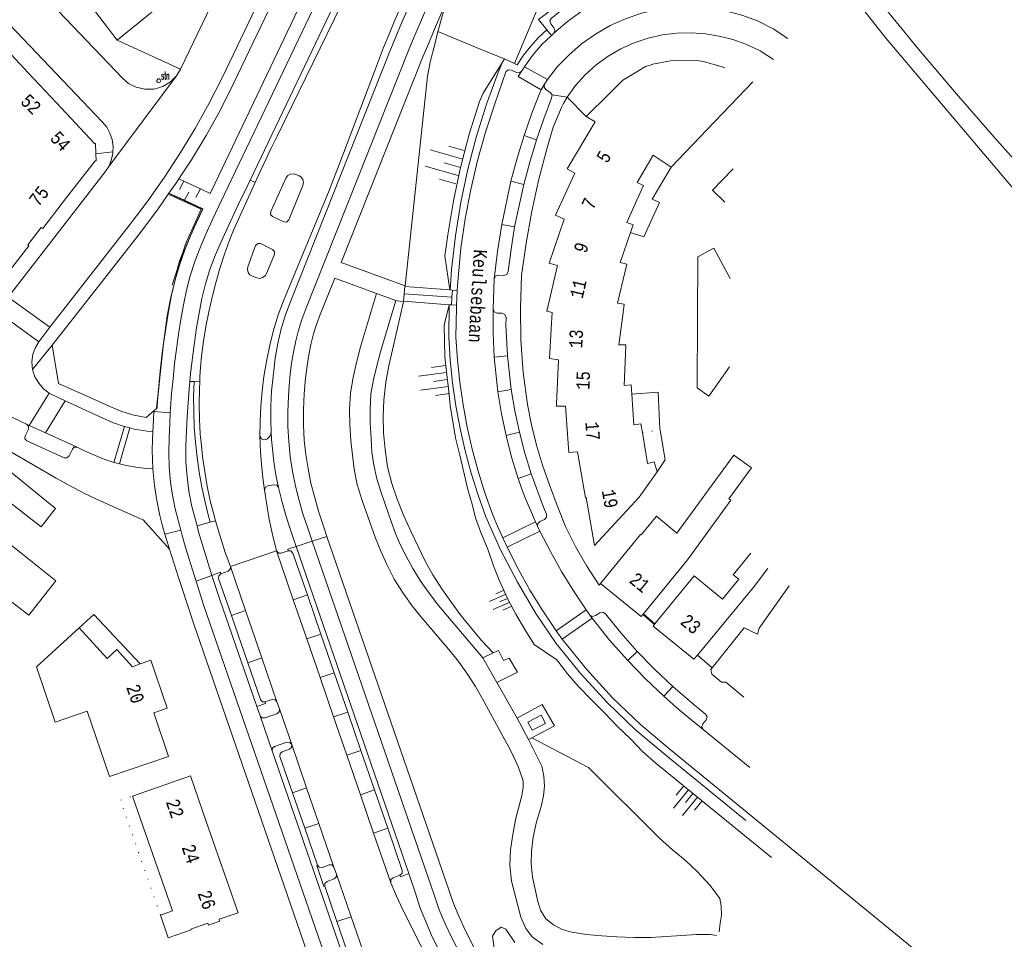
# Model space of a CAD drawing. Header units: metres. Extents: x 196790 to 198335, y 354523 to 356036.
# Tile 61 of 108: x 197975 to 198107, y 354587 to 354711. Entities that reach past the tile are written whole.
import ezdxf

# ---------------------------------------------------------------- set-up
doc = ezdxf.new("R2010")
doc.units = ezdxf.units.M
doc.linetypes.add('DGN Style 1', pattern=[1.160006, 0.00193, -1.158076])
doc.linetypes.add('DGN Style 2', pattern=[186.027128, 111.616277, -74.410851])
for name, color, linetype, lineweight in [('afdak', 252, 'DGN Style 2', 18), ('bij- of bedrijfsgebouw', 252, 'Continuous', 18), ('carport', 252, 'Continuous', 18), ('cultuurscheiding', 252, 'Continuous', 18), ('functiescheiding', 252, 'Continuous', 18), ('gasstation', 252, 'Continuous', 18), ('heg of haag', 252, 'Continuous', 18), ('hoofdgebouw', 252, 'Continuous', 18), ('huisnummer BAG', 252, 'Continuous', 18), ('kant asfaltverharding', 252, 'Continuous', 18), ('kant betonverharding', 252, 'Continuous', 18), ('kant klinkerverharding', 252, 'Continuous', 18), ('kant tegelverharding', 252, 'Continuous', 18), ('overig WOZ', 252, 'DGN Style 1', 18), ('raster', 252, 'Continuous', 18), ('spoorrail', 252, 'Continuous', 18), ('straatnaam', 252, 'Continuous', 18), ('straatnaambord', 252, 'Continuous', 18), ('taludlijn', 252, 'Continuous', 18), ('taludsymbool', 252, 'Continuous', 18), ('toegangstrap', 252, 'Continuous', 18), ('tussenmuur WOZ', 252, 'DGN Style 1', 18), ('vlakafsluiter grijs', 252, 'DGN Style 2', 18), ('vlakafsluiter groen', 252, 'DGN Style 2', 18)]:
    doc.layers.add(name, color=color, linetype=linetype, lineweight=lineweight)
doc.styles.add('Style-Courier New', font='cour.ttf')
doc.styles.add('Style-simplex', font='simplex.shx')

# ---------------------------------------------------------------- blocks, each defined once
blk = doc.blocks.new('S435')
at = {"layer": 'straatnaambord', "color": 7, "linetype": 'Continuous', "lineweight": 0}
blk.add_circle((0, 0), 0.263, dxfattribs=at)
blk.add_circle((0, 0), 0.263, dxfattribs=at)
at = {"layer": 'straatnaambord', "color": 7, "linetype": 'Continuous', "lineweight": 0, "style": 'Style-simplex', "width": 0.428569}
blk.add_text('stn', height=1.05, dxfattribs=at).set_placement((0.32, 0.18))
blk = doc.blocks.new('TA')
at = {"layer": 'taludsymbool', "linetype": 'Continuous', "lineweight": 0}
for p, q in [((-0.5, 0), (-0.5, -0.5)), ((-0.25, 0), (-0.25, -1)), ((0, 0), (0, -0.5)), ((0.25, 0), (0.25, -1)), ((0.5, 0), (0.5, -0.5))]:
    blk.add_line(p, q, dxfattribs=at)

msp = doc.modelspace()

# ---------------------------------------------------------------- linework, layer by layer
at = {"layer": 'afdak'}
msp.add_line((198061.955, 354690.745), (198059.391, 354686.453), dxfattribs=at)
at = {"layer": 'afdak', "flags": 128}
for points in [[(198056.491, 354681.983), (198058.252, 354681.426), (198060.371, 354685.998), (198059.391, 354686.453)], [(198056.675, 354660.308), (198060.175, 354660.574), (198060.424, 354655.657), (198060.452, 354655.5)], [(198060.452, 354655.5), (198061.152, 354651.497), (198060.038, 354649.875)], [(197982.568, 354628.965), (197984.516, 354630.746), (197990.765, 354624.125)]]:
    msp.add_lwpolyline(points, dxfattribs=at)
at = {"layer": 'bij- of bedrijfsgebouw'}
for p, q in [((198066.773, 354695.793), (198072.896, 354702.209)), ((198065.499, 354676.196), (198065.484, 354673.103)), ((198065.484, 354673.103), (198065.469, 354670.094)), ((198065.469, 354670.094), (198065.455, 354667.254)), ((198065.455, 354667.254), (198065.441, 354664.455))]:
    msp.add_line(p, q, dxfattribs=at)
at = {"layer": 'bij- of bedrijfsgebouw', "flags": 128}
for points in [[(198062.597, 354705.069), (198061.856, 354705.009), (198059.499, 354704.546), (198059.137, 354704.435)], [(198065.956, 354704.949), (198065.348, 354705.058), (198062.945, 354705.097), (198062.597, 354705.069)], [(198069.123, 354704.074), (198068.643, 354704.258), (198066.407, 354704.868), (198065.956, 354704.949)], [(198059.137, 354704.435), (198058.472, 354704.232), (198055.985, 354702.726)], [(198055.985, 354702.726), (198055.469, 354702.414), (198053.604, 354700.573)], [(198069.841, 354675.806), (198067.646, 354679.869), (198065.512, 354678.747), (198065.499, 354676.196)], [(198065.441, 354664.455), (198065.424, 354661.141), (198067.005, 354660.051), (198069.748, 354663.983)]]:
    msp.add_lwpolyline(points, dxfattribs=at)
at = {"layer": 'carport'}
msp.add_line((198065.446, 354625.326), (198067.43, 354623.588), dxfattribs=at)
at = {"layer": 'cultuurscheiding', "flags": 128}
for points in [[(198038.267, 354585.696), (198038.002, 354587.62), (198038.439, 354588.324), (198039.139, 354588.835), (198039.774, 354588.554)], [(198039.774, 354588.554), (198040.975, 354586.795)]]:
    msp.add_lwpolyline(points, dxfattribs=at)
at = {"layer": 'functiescheiding'}
for p, q in [((198045.345, 354702.506), (198042.287, 354704.227)), ((198043.875, 354694.403), (198042.207, 354694.979)), ((198040.453, 354688.87), (198042.168, 354688.433)), ((198040.953, 354682.745), (198039.215, 354683.083)), ((197971.662, 354671.304), (197977.153, 354667.35)), ((198038.207, 354665.29), (198039.985, 354665.469)), ((197975.865, 354656.126), (197978.524, 354660.445)), ((198040.495, 354660.949), (198038.698, 354660.631)), ((197980.698, 354659.42), (197978.067, 354655.118)), ((198039.799, 354654.75), (198041.594, 354655.21)), ((198043.166, 354649.639), (198041.416, 354649.015)), ((198039.36, 354641.041), (198043.754, 354643.188)), ((198044.341, 354641.956), (198039.941, 354639.804)), ((198013.158, 354633.389), (198011.272, 354632.729)), ((198002.979, 354630.626), (198004.869, 354631.292)), ((198046.525, 354628.549), (198050.555, 354631.379)), ((198051.342, 354630.271), (198047.317, 354627.441)), ((198013.079, 354627.482), (198014.976, 354628.109)), ((198057.387, 354625.822), (198056.122, 354624.574)), ((198005.171, 354624.261), (198007.053, 354624.947)), ((198016.749, 354622.96), (198014.861, 354622.312)), ((198060.934, 354619.801), (198062.146, 354621.112)), ((198016.673, 354617.053), (198018.567, 354617.681)), ((198008.442, 354612.48), (198006.817, 354617.181)), ((198020.338, 354612.538), (198018.455, 354611.88)), ((198013.059, 354607.526), (198011.16, 354606.86)), ((198020.275, 354606.598), (198022.156, 354607.258)), ((198014.698, 354602.753), (198012.802, 354602.092)), ((198023.931, 354602.101), (198022.046, 354601.458)), ((198017.132, 354589.575), (198019.02, 354590.23))]:
    msp.add_line(p, q, dxfattribs=at)
at = {"layer": 'functiescheiding', "flags": 128}
for points in [[(198041.931, 354703.654), (198041.444, 354702.893), (198044.505, 354701.144)], [(197992.429, 354650.285), (197992.381, 354651.553), (197992.368, 354652.822), (197992.401, 354654.188), (197992.454, 354655.303)], [(198009.293, 354647.775), (198008.954, 354649.486), (198008.684, 354651.215), (198008.471, 354652.961), (198008.358, 354654.217), (198008.305, 354655.2)]]:
    msp.add_lwpolyline(points, dxfattribs=at)
at = {"layer": 'gasstation', "flags": 128}
msp.add_lwpolyline([(198043.305, 354615.24), (198042.734, 354616.342), (198044.511, 354617.264), (198045.082, 354616.163), (198043.305, 354615.24)], dxfattribs=at)
at = {"layer": 'heg of haag', "flags": 128}
msp.add_lwpolyline([(197994.505, 354687.11), (197998.943, 354685.115), (197997.828, 354682.596), (197997.302, 354681.534), (197996.839, 354680.409), (197996.472, 354679.325), (197996.004, 354678.135), (197995.64, 354676.86), (197995.296, 354675.778), (197995.053, 354674.938)], dxfattribs=at)
at = {"layer": 'hoofdgebouw'}
for p, q in [((197984.745, 354711.597), (197987.658, 354707.803)), ((197975.743, 354703.406), (197971.414, 354708.03)), ((197979.522, 354699.369), (197975.743, 354703.406)), ((198053.604, 354700.573), (198050.556, 354697.564)), ((198046.83, 354664.9), (198046.582, 354658.958)), ((198062.701, 354641.67), (198067.316, 354647.984)), ((198058.208, 354630.871), (198058.125, 354630.768)), ((198059.755, 354629.501), (198059.69, 354629.421)), ((197989.711, 354606.413), (197991.814, 354600.367)), ((198001.755, 354596.87), (197999.615, 354603.022)), ((197993.952, 354594.221), (197991.814, 354600.367)), ((197995.066, 354591.019), (197993.952, 354594.221)), ((197995.066, 354591.019), (197993.451, 354590.458))]:
    msp.add_line(p, q, dxfattribs=at)
at = {"layer": 'hoofdgebouw', "flags": 128}
for points in [[(197987.658, 354707.803), (197994.458, 354713.344), (197994.324, 354713.525), (197997.395, 354716.49), (197997.364, 354716.536), (198002.368, 354721.209), (198002.39, 354721.252)], [(197984.82, 354692.543), (197984.759, 354693.915), (197984.625, 354693.918), (197979.522, 354699.369)], [(198050.556, 354697.564), (198050.544, 354697.553), (198051.728, 354696.842), (198047.998, 354690.542), (198049.039, 354689.931)], [(198066.773, 354695.793), (198061.955, 354690.745), (198059.516, 354692.351), (198057.371, 354688.705), (198058.225, 354688.313), (198057.731, 354687.222)], [(197980.439, 354686.091), (197984.73, 354691.605), (197984.861, 354691.61), (197984.82, 354692.543)], [(198070.262, 354690.547), (198067.485, 354687.654), (198069.126, 354686.079)], [(198049.039, 354689.931), (198046.448, 354684.297), (198047.485, 354683.834)], [(198057.731, 354687.222), (198055.969, 354683.332), (198056.857, 354683.024), (198056.491, 354681.983)], [(197971.33, 354674.498), (197975.827, 354680.204), (197975.68, 354680.319), (197977.493, 354682.653), (197977.675, 354682.539), (197980.439, 354686.091)], [(198047.485, 354683.834), (198047.582, 354683.791), (198045.562, 354677.886), (198046.69, 354677.549)], [(198056.491, 354681.983), (198055.078, 354677.966), (198055.991, 354677.743), (198055.769, 354676.825)], [(198046.69, 354677.549), (198045.253, 354671.44), (198046.002, 354671.253)], [(198055.769, 354676.825), (198054.723, 354672.507), (198055.654, 354672.376), (198055.501, 354671.254)], [(198046.002, 354671.253), (198045.887, 354669.812), (198045.61, 354665.082), (198046.83, 354664.9)], [(198055.501, 354671.254), (198054.915, 354666.939), (198055.865, 354666.93), (198055.815, 354665.69)], [(198055.815, 354665.69), (198055.647, 354661.473), (198056.594, 354661.542), (198056.675, 354660.308)], [(198056.675, 354660.308), (198056.946, 354656.183), (198057.883, 354656.339), (198058.078, 354655.176)], [(198046.582, 354658.958), (198046.571, 354658.704), (198047.752, 354658.69), (198048.212, 354652.475), (198049.379, 354652.588)], [(198049.379, 354652.588), (198049.394, 354652.589), (198050.453, 354646.418), (198050.529, 354646.436), (198051.667, 354640.004), (198057.642, 354646.502), (198060.038, 354649.875), (198059.657, 354651.245), (198058.778, 354651.008), (198058.078, 354655.176)], [(197968.907, 354653.526), (197979.398, 354644.983), (197977.459, 354642.527), (197972.821, 354646.144), (197971.525, 354644.486)], [(198067.316, 354647.984), (198070.353, 354652.14), (198072.707, 354650.419), (198069.67, 354646.264)], [(198069.67, 354646.264), (198069.932, 354646.073), (198064.118, 354638.109), (198058.208, 354630.871)], [(197971.525, 354644.486), (197970.106, 354642.669), (197974.746, 354639.049)], [(198057.902, 354641.427), (198059.948, 354643.927), (198062.701, 354641.67)], [(198052.476, 354634.937), (198057.815, 354641.499), (198057.902, 354641.427)], [(197974.746, 354639.049), (197979.457, 354635.262), (197977.595, 354632.946)], [(198072.613, 354638.988), (198070.251, 354636.088), (198070.996, 354635.482), (198068.836, 354632.83), (198065.006, 354635.949), (198059.755, 354629.501)], [(198065.446, 354625.326), (198073.054, 354634.526), (198074.85, 354636.903), (198074.906, 354636.969)], [(198058.125, 354630.768), (198057.908, 354630.503), (198052.476, 354634.937)], [(198067.43, 354623.588), (198071.738, 354628.966), (198073.49, 354628.115), (198073.741, 354628.916), (198077.751, 354634.585)], [(197972.906, 354632.913), (197975.805, 354630.652), (197977.595, 354632.946)], [(197990.765, 354624.125), (197992.167, 354624.63), (197994.354, 354618.222), (197992.565, 354617.578), (197994.558, 354611.729), (197986.645, 354609.032), (197983.659, 354617.798), (197979.352, 354616.33), (197976.834, 354623.722), (197982.568, 354628.965)], [(197982.568, 354628.965), (197986.309, 354624.873), (197987.601, 354626.054), (197989.711, 354623.746), (197990.765, 354624.125)], [(198059.69, 354629.421), (198059.519, 354629.211), (198064.981, 354624.764), (198065.446, 354625.326)], [(198067.43, 354623.588), (198067.261, 354623.377), (198067.375, 354622.782), (198068.686, 354621.697), (198069.279, 354621.691), (198071.686, 354619.686)], [(197999.615, 354603.022), (197997.494, 354609.12), (197989.711, 354606.413)], [(197993.451, 354590.458), (197994.512, 354587.407), (197997.562, 354588.468), (197997.53, 354588.562), (197999.815, 354589.357), (197999.904, 354589.102), (198001.434, 354589.634), (198001.345, 354589.889), (198003.877, 354590.77), (198001.755, 354596.87)]]:
    msp.add_lwpolyline(points, dxfattribs=at)
at = {"layer": 'kant asfaltverharding'}
for p, q in [((197995.629, 354703.005), (197996.174, 354703.882)), ((198006.177, 354688.716), (198005.487, 354689.028)), ((197973.031, 354673.306), (197978.63, 354669.282)), ((198022.427, 354673.83), (198025.042, 354672.883)), ((197997.985, 354662.009), (197997.398, 354662.012)), ((197997.985, 354662.009), (197998.73, 354661.97)), ((198009.006, 354639.32), (198011.272, 354632.729)), ((198011.651, 354639.881), (198026.746, 354596.032)), ((198002.835, 354637.203), (198004.869, 354631.292)), ((198011.272, 354632.729), (198013.079, 354627.482)), ((198014.976, 354628.109), (198013.158, 354633.389)), ((198004.869, 354631.292), (198007.053, 354624.947)), ((198005.171, 354624.261), (198002.979, 354630.626)), ((198013.079, 354627.482), (198014.861, 354622.312)), ((198016.749, 354622.96), (198014.976, 354628.109)), ((198007.053, 354624.947), (198009.086, 354619.041)), ((198036.683, 354624.942), (198038.56, 354621.649)), ((198018.567, 354617.681), (198016.749, 354622.96)), ((198014.861, 354622.312), (198016.673, 354617.053)), ((198038.56, 354621.649), (198041.3, 354616.842)), ((198009.086, 354619.041), (198009.412, 354618.096)), ((198009.412, 354618.096), (198011.073, 354613.309)), ((198020.338, 354612.538), (198018.567, 354617.681)), ((198016.673, 354617.053), (198018.455, 354611.88)), ((198041.3, 354616.842), (198042.827, 354614.003)), ((198008.442, 354612.48), (198024.546, 354565.88)), ((198011.073, 354613.309), (198013.059, 354607.526)), ((198022.156, 354607.258), (198020.338, 354612.538)), ((198018.455, 354611.88), (198020.275, 354606.598)), ((198013.059, 354607.526), (198014.698, 354602.753)), ((198023.931, 354602.101), (198022.156, 354607.258)), ((198012.802, 354602.092), (198011.16, 354606.86)), ((198020.275, 354606.598), (198022.046, 354601.458)), ((198014.509, 354597.132), (198012.802, 354602.092)), ((198014.698, 354602.753), (198016.716, 354596.878)), ((198022.046, 354601.458), (198024.341, 354594.797)), ((198016.716, 354596.878), (198017.045, 354595.938)), ((198017.045, 354595.938), (198019.02, 354590.23)), ((198017.132, 354589.575), (198015.489, 354594.341)), ((198019.02, 354590.23), (198020.941, 354584.678)), ((198019.051, 354584.007), (198017.132, 354589.575))]:
    msp.add_line(p, q, dxfattribs=at)
at = {"layer": 'kant asfaltverharding', "flags": 128}
for points in [[(198036.915, 354751.474), (198035.046, 354747.975), (198033.208, 354744.42), (198032.303, 354742.652), (198030.524, 354739.054), (198029.646, 354737.252), (198028.749, 354735.462), (198027.875, 354733.659), (198027.015, 354731.833), (198025.282, 354728.259), (198024.423, 354726.436), (198023.363, 354724.225), (198022.535, 354722.412), (198009.169, 354694.994), (198008.279, 354693.217), (198006.575, 354689.597), (198006.177, 354688.716)], [(197996.174, 354703.882), (198013.107, 354739.136), (198013.434, 354740.519)], [(197978.63, 354669.282), (197989.412, 354683.105), (197991.81, 354686.291), (197994.101, 354689.555), (197996.17, 354692.707), (197998.124, 354695.931), (198000.012, 354699.347), (198001.765, 354702.835), (198017.993, 354736.782), (198018.484, 354737.899)], [(197976.898, 354714.741), (197988.412, 354702.656), (197989.201, 354701.99), (197990.203, 354701.475), (197991.373, 354701.2), (197992.615, 354701.233), (197993.806, 354701.585), (197994.834, 354702.206), (197995.629, 354703.005)], [(198027.386, 354713.766), (198025.797, 354710.073), (198024.274, 354706.381), (198010.944, 354672.833), (198010.24, 354670.968), (198009.66, 354669.065), (198009.202, 354667.094), (198008.859, 354665.14), (198008.564, 354662.699), (198008.358, 354660.708), (198008.256, 354658.726), (198008.271, 354656.814), (198008.305, 354655.2)], [(198025.694, 354712.308), (198024.873, 354710.475), (198024.122, 354708.586), (198023.386, 354706.794), (198022.849, 354705.349), (198022.292, 354703.943), (198017.513, 354691.35), (198016.791, 354689.513), (198016.064, 354687.628), (198009.955, 354672.843), (198009.255, 354670.958), (198008.675, 354669.044), (198008.171, 354667.105), (198007.663, 354664.688), (198007.346, 354662.68), (198007.115, 354660.699), (198006.935, 354658.699), (198006.832, 354656.69), (198006.802, 354654.685)], [(197987.095, 354692.818), (197987.124, 354693.513), (197986.989, 354694.449), (197986.691, 354695.33), (197986.255, 354696.117), (197985.717, 354696.786), (197974.168, 354708.905), (197972.232, 354710.93)], [(197986.524, 354690.833), (197986.877, 354691.661), (197987.085, 354692.567), (197987.095, 354692.818)], [(197973.031, 354673.306), (197986.057, 354690.113), (197986.524, 354690.833)], [(198005.487, 354689.028), (198004.847, 354687.678), (198004.16, 354686.263), (198002.035, 354681.721), (198001.597, 354680.736), (198000.813, 354678.92), (198000.094, 354677.028), (197999.501, 354675.101), (197999.03, 354673.133), (197998.637, 354671.181), (197998.309, 354669.194), (197998.008, 354667.238), (197997.746, 354665.232), (197997.504, 354663.043), (197997.398, 354662.012)], [(198008.253, 354684.823), (198008.239, 354684.401), (198008.496, 354684.144), (198010.001, 354683.41), (198010.374, 354683.393), (198010.668, 354683.668), (198012.557, 354688.31), (198012.623, 354688.719), (198012.54, 354689.082), (198012.339, 354689.408), (198011.996, 354689.631), (198011.622, 354689.782), (198011.236, 354689.872), (198010.859, 354689.803), (198010.541, 354689.616), (198010.285, 354689.28), (198008.253, 354684.823)], [(198006.177, 354688.716), (198003.272, 354682.297), (198002.734, 354680.956), (198002.045, 354679.072), (198001.436, 354677.165), (198000.882, 354675.249), (198000.396, 354673.308), (197999.939, 354671.348), (197999.563, 354669.393), (197999.251, 354667.406), (197998.985, 354665.39), (197998.85, 354663.876), (197998.766, 354662.662), (197998.73, 354661.97)], [(198005.199, 354677.408), (198005.145, 354677.007), (198005.243, 354676.636), (198005.462, 354676.334), (198005.812, 354676.131), (198006.378, 354675.905), (198006.771, 354675.839), (198007.151, 354675.934), (198007.487, 354676.178), (198007.673, 354676.486), (198008.734, 354679.048), (198008.753, 354679.439), (198008.488, 354679.707), (198006.896, 354680.496), (198006.552, 354680.526), (198006.22, 354680.24), (198005.199, 354677.408)], [(198044.728, 354586.522), (198043.333, 354587.498), (198042.431, 354588.647), (198041.795, 354590.165), (198040.529, 354595.017), (198040.299, 354597.134), (198040.381, 354599.224), (198040.688, 354601.244), (198041.123, 354603.428), (198041.635, 354605.464), (198041.919, 354606.493), (198042.099, 354607.555), (198042.072, 354608.44), (198041.434, 354610.356), (198040.423, 354612.487), (198036.619, 354619.45), (198035.693, 354621.107), (198034.627, 354622.744), (198033.432, 354624.459), (198032.351, 354625.815), (198028.506, 354630.308), (198027.184, 354631.986), (198025.904, 354633.736), (198024.803, 354635.518), (198023.854, 354637.399), (198022.996, 354639.244), (198022.297, 354641.018), (198020.52, 354646.051), (198019.847, 354648.197), (198019.442, 354650.236), (198019.009, 354654.059), (198018.849, 354656.22), (198018.796, 354658.273), (198018.948, 354660.474), (198019.3, 354662.56), (198019.751, 354664.548), (198020.268, 354666.643), (198022.427, 354673.83)], [(198025.042, 354672.883), (198022.952, 354665.989), (198022.455, 354664.09), (198022.009, 354662.261), (198021.691, 354660.359), (198021.572, 354658.297), (198021.597, 354656.449), (198021.693, 354654.305), (198021.815, 354652.544), (198022.053, 354650.824), (198022.465, 354648.972), (198023.071, 354647.12), (198024.376, 354643.249), (198024.97, 354641.641), (198025.578, 354640.234), (198026.342, 354638.686), (198027.296, 354636.929), (198028.263, 354635.317), (198029.339, 354633.789), (198030.723, 354631.987), (198036.668, 354624.968), (198036.683, 354624.942)], [(197998.73, 354661.97), (197998.679, 354660.962), (197998.654, 354658.953), (197998.697, 354656.945), (197998.811, 354654.939), (197998.946, 354653.416), (197999.109, 354651.939), (197999.413, 354649.936), (197999.745, 354647.977), (198000.14, 354646.006), (198000.542, 354644.526), (198000.833, 354643.326)], [(198006.802, 354654.685), (198006.996, 354654.313), (198007.301, 354654.19), (198007.706, 354654.277), (198008.014, 354654.487), (198008.225, 354654.807), (198008.305, 354655.2)], [(198006.802, 354654.685), (198006.869, 354652.526), (198007.058, 354650.423), (198007.247, 354648.738), (198007.428, 354647.44)], [(198007.428, 354647.44), (198007.718, 354645.454), (198008.059, 354643.487), (198008.468, 354641.494), (198009.006, 354639.32)], [(198000.833, 354643.326), (198001.405, 354641.411), (198002.159, 354639.056), (198002.835, 354637.203)], [(198010.594, 354639.313), (198010.533, 354639.518), (198011.651, 354639.881)], [(198013.158, 354633.389), (198011.226, 354639.001), (198010.945, 354639.298), (198010.594, 354639.313)], [(198001.579, 354636.228), (198001.516, 354636.428), (198000.369, 354636.013)], [(198002.979, 354630.626), (198001.268, 354635.593), (198001.304, 354635.962), (198001.579, 354636.228)], [(198000.369, 354636.013), (198001.429, 354632.769), (198006.388, 354618.422)], [(198007.518, 354619.048), (198007.108, 354619.059), (198006.864, 354619.345), (198005.171, 354624.261)], [(198007.518, 354619.048), (198007.565, 354618.835), (198006.388, 354618.422)], [(198042.827, 354614.003), (198044.08, 354611.483), (198044.604, 354610.409), (198044.88, 354609.083), (198044.952, 354607.733), (198044.809, 354606.458), (198044.492, 354605.015), (198043.9, 354602.971), (198043.447, 354600.893), (198043.21, 354598.963), (198043.171, 354597.355), (198043.351, 354595.518), (198044.048, 354592.279), (198044.412, 354591.131), (198045.136, 354589.963), (198046.158, 354589.143), (198047.34, 354588.539), (198048.599, 354588.163), (198050.582, 354587.853), (198052.639, 354587.678), (198054.672, 354587.527), (198057, 354587.442), (198059.22, 354587.449), (198061.271, 354587.563), (198063.325, 354587.715), (198065.327, 354587.849), (198067.163, 354587.845), (198068.031, 354587.701)], [(198011.073, 354613.309), (198010.789, 354613.613), (198010.413, 354613.627), (198008.763, 354613.057), (198008.474, 354612.831), (198008.442, 354612.48)], [(198011.16, 354606.86), (198009.485, 354611.727), (198009.521, 354612.119), (198009.779, 354612.349), (198010.758, 354612.704), (198011.038, 354612.914), (198011.073, 354613.309)], [(198025.571, 354595.798), (198025.866, 354596.072), (198025.88, 354596.441), (198023.931, 354602.101)], [(198014.509, 354597.132), (198014.43, 354597.108), (198015.388, 354594.306), (198015.489, 354594.341)], [(198025.571, 354595.798), (198025.653, 354595.603), (198026.746, 354596.032)], [(198037.45, 354567.909), (198036.407, 354570.133), (198026.861, 354589.394), (198025.973, 354591.168), (198025.089, 354592.98), (198024.341, 354594.797)]]:
    msp.add_lwpolyline(points, dxfattribs=at)
at = {"layer": 'kant betonverharding'}
for p, q in [((197987.231, 354651.165), (197988.647, 354655.966)), ((197988.647, 354655.966), (197989.381, 354655.776)), ((197989.381, 354655.776), (197987.956, 354650.965)), ((197991.702, 354655.354), (197992.454, 354655.303)), ((197991.678, 354650.327), (197992.429, 354650.285)), ((198000.833, 354643.326), (198000.114, 354643.142))]:
    msp.add_line(p, q, dxfattribs=at)
at = {"layer": 'kant betonverharding', "flags": 128}
for points in [[(197997.985, 354662.009), (197997.917, 354659.979), (197997.922, 354657.938), (197997.994, 354655.897), (197998.143, 354653.856), (197998.368, 354651.841), (197998.656, 354649.831), (197999.009, 354647.829), (197999.449, 354645.833), (197999.812, 354644.328), (198000.114, 354643.142)], [(197987.956, 354650.965), (197987.429, 354651.101), (197987.231, 354651.165)]]:
    msp.add_lwpolyline(points, dxfattribs=at)
at = {"layer": 'kant klinkerverharding'}
for p, q in [((198035.651, 354752.15), (198005.487, 354689.028)), ((198045.871, 354708.415), (198046.22, 354708.726)), ((198041.931, 354703.654), (198042.287, 354704.227)), ((198046.703, 354704.274), (198045.345, 354702.506)), ((198045.345, 354702.506), (198044.946, 354701.887)), ((198044.946, 354701.887), (198044.505, 354701.144)), ((198040.453, 354688.87), (198039.215, 354683.083)), ((198042.168, 354688.433), (198040.953, 354682.745)), ((198038.068, 354671.714), (198038.215, 354675.791)), ((198032.618, 354674.266), (198033.265, 354674.214)), ((198033.265, 354674.214), (198033.155, 354672.267)), ((198032.48, 354672.281), (198033.155, 354672.267)), ((197978.63, 354669.282), (197977.153, 354667.35)), ((198038.207, 354665.29), (198038.698, 354660.631)), ((198039.985, 354665.469), (198040.495, 354660.949)), ((197978.909, 354660.252), (197978.524, 354660.445)), ((197978.909, 354660.252), (197980.698, 354659.42)), ((197994.779, 354657.823), (197992.596, 354657.983)), ((197975.865, 354656.126), (197975.521, 354656.283)), ((197978.067, 354655.118), (197975.865, 354656.126)), ((197982.279, 354653.191), (197978.067, 354655.118)), ((198000.114, 354643.142), (197998.384, 354642.634)), ((198043.754, 354643.188), (198044.036, 354642.589)), ((197994.048, 354641.524), (197996.18, 354642.089)), ((198044.036, 354642.589), (198044.341, 354641.956)), ((198039.941, 354639.804), (198039.36, 354641.041)), ((198050.555, 354631.379), (198051.039, 354630.692)), ((198051.039, 354630.692), (198051.342, 354630.271)), ((198047.317, 354627.441), (198046.525, 354628.549)), ((198036.683, 354624.942), (198038.054, 354625.602)), ((198072.497, 354610.223), (198066.216, 354615.36))]:
    msp.add_line(p, q, dxfattribs=at)
at = {"layer": 'kant klinkerverharding', "flags": 128}
for points in [[(198046.22, 354708.726), (198046.344, 354709.052), (198046.239, 354709.384), (198045.79, 354709.987), (198045.687, 354710.392), (198045.901, 354710.752), (198047.879, 354712.281), (198049.965, 354713.66)], [(198046.22, 354708.726), (198048.054, 354710.303), (198050.025, 354711.705), (198050.834, 354712.203)], [(198077.593, 354708.027), (198075.631, 354709.325), (198073.524, 354710.373), (198071.396, 354711.15), (198069.204, 354711.721), (198066.967, 354712.081), (198064.706, 354712.227), (198062.437, 354712.159), (198060.185, 354711.881), (198057.969, 354711.385), (198055.816, 354710.666), (198053.744, 354709.734), (198051.776, 354708.6), (198049.93, 354707.277), (198048.225, 354705.776), (198046.703, 354704.274)], [(198045.871, 354708.415), (198044.542, 354707.136), (198043.331, 354705.744)], [(198042.287, 354704.227), (198042.756, 354704.925), (198043.331, 354705.744)], [(198041.931, 354703.654), (198041.599, 354703.421), (198041.194, 354703.451), (198040.508, 354703.748), (198040.08, 354703.801), (198039.751, 354703.521), (198038.273, 354699.239), (198037.04, 354695.465), (198035.968, 354691.632), (198035.062, 354687.748), (198034.323, 354683.824), (198033.755, 354679.873), (198033.36, 354675.904), (198033.265, 354674.214)], [(198042.207, 354694.979), (198043.248, 354697.989), (198044.396, 354700.959), (198044.505, 354701.144)], [(198045.982, 354700.446), (198045.717, 354700.781), (198045.146, 354701.146), (198044.891, 354701.475), (198044.946, 354701.887)], [(198043.875, 354694.403), (198044.845, 354697.231), (198045.91, 354700.025), (198045.982, 354700.446)], [(198042.207, 354694.979), (198041.275, 354691.94), (198040.453, 354688.87)], [(198043.875, 354694.403), (198042.969, 354691.433), (198042.168, 354688.433)], [(198039.215, 354683.083), (198038.64, 354679.447), (198038.215, 354675.791)], [(198040.953, 354682.745), (198040.469, 354679.749), (198040.087, 354676.738), (198039.888, 354676.38), (198039.507, 354676.229), (198038.778, 354676.262), (198038.4, 354676.141), (198038.215, 354675.791)], [(198033.155, 354672.267), (198033.136, 354671.929), (198033.085, 354667.96), (198033.279, 354664.932), (198033.595, 354661.907), (198034.031, 354658.892), (198034.588, 354655.894), (198035.263, 354652.921), (198036.056, 354649.98), (198036.964, 354647.077), (198037.984, 354644.219), (198038.655, 354642.623), (198039.36, 354641.041)], [(198038.068, 354671.714), (198038.06, 354668.5), (198038.207, 354665.29)], [(198039.985, 354665.469), (198039.785, 354669.592), (198039.806, 354670.595), (198039.652, 354670.983), (198039.277, 354671.166), (198038.586, 354671.182), (198038.216, 354671.34), (198038.068, 354671.714)], [(197977.153, 354667.35), (197976.691, 354666.572), (197976.37, 354665.661), (197976.239, 354664.659), (197976.328, 354663.628)], [(197976.328, 354663.628), (197976.638, 354662.641), (197977.141, 354661.765), (197977.784, 354661.045), (197978.524, 354660.445)], [(197997.398, 354662.012), (197997.298, 354661.032), (197997.033, 354657.247), (197996.943, 354655.392), (197996.868, 354653.352), (197996.889, 354651.257), (197997.034, 354649.242), (197997.289, 354647.298), (197997.691, 354645.253), (197998.384, 354642.634)], [(198038.698, 354660.631), (198039.182, 354657.678), (198039.799, 354654.75)], [(198040.495, 354660.949), (198040.983, 354658.068), (198041.594, 354655.21)], [(197980.698, 354659.42), (197985.635, 354657.139), (197987.048, 354656.522), (197988.482, 354656.009), (197988.647, 354655.966)], [(197975.521, 354656.283), (197973.713, 354657.121), (197972.22, 354657.617), (197970.668, 354657.754), (197969.126, 354657.488), (197967.697, 354656.841), (197966.486, 354655.837), (197965.443, 354654.655)], [(197992.596, 354657.983), (197992.482, 354655.962), (197992.454, 354655.303)], [(197996.18, 354642.089), (197995.885, 354643.213), (197995.449, 354644.942), (197995.096, 354646.757), (197994.824, 354648.522), (197994.653, 354650.503), (197994.591, 354652.497), (197994.641, 354654.491), (197994.704, 354656.393), (197994.779, 354657.823)], [(197982.279, 354653.191), (197981.869, 354653.18), (197981.655, 354652.935), (197981.215, 354652.024), (197980.9, 354651.76), (197980.54, 354651.772), (197975.572, 354654.057), (197975.303, 354654.312), (197975.31, 354654.723), (197975.764, 354655.623), (197975.777, 354656.003), (197975.521, 354656.283)], [(197989.381, 354655.776), (197989.927, 354655.634), (197991.702, 354655.354)], [(198039.799, 354654.75), (198040.544, 354651.865), (198041.416, 354649.015)], [(198041.594, 354655.21), (198042.32, 354652.408), (198043.166, 354649.639)], [(197987.231, 354651.165), (197986, 354651.563), (197984.414, 354652.217), (197983.189, 354652.756), (197982.279, 354653.191)], [(197991.678, 354650.327), (197990.44, 354650.454), (197988.866, 354650.73), (197987.956, 354650.965)], [(197992.429, 354650.285), (197992.655, 354648.076), (197992.977, 354646.043), (197993.396, 354644.017), (197993.751, 354642.629), (197994.048, 354641.524)], [(198043.166, 354649.639), (198044.813, 354645.166), (198045.22, 354644.239), (198045.236, 354643.819), (198044.948, 354643.513), (198044.318, 354643.222), (198044.064, 354642.956), (198044.036, 354642.589)], [(198043.754, 354643.188), (198042.348, 354646.386), (198041.868, 354647.696), (198041.416, 354649.015)], [(197990.774, 354643.61), (197991.152, 354643.443), (197994.7, 354639.544)], [(198044.341, 354641.956), (198045.739, 354639.224), (198047.243, 354636.547), (198048.85, 354633.93), (198050.555, 354631.379)], [(197994.7, 354639.544), (197995.916, 354635.582), (197997.346, 354631.265), (197997.915, 354629.611)], [(198009.006, 354639.32), (198009.338, 354638.992), (198009.651, 354638.997), (198010.594, 354639.313)], [(198046.525, 354628.549), (198044.709, 354631.258), (198043.003, 354634.042), (198041.413, 354636.893), (198039.941, 354639.804)], [(198001.579, 354636.228), (198002.53, 354636.562), (198002.825, 354636.829), (198002.835, 354637.203)], [(198057.387, 354625.822), (198055.2, 354628.295), (198053.124, 354630.863), (198052.77, 354631.081), (198052.363, 354630.996), (198051.789, 354630.612), (198051.396, 354630.485), (198051.039, 354630.692)], [(198056.122, 354624.574), (198053.688, 354627.335), (198051.342, 354630.271)], [(198106.327, 354576.205), (198061.791, 354612.65), (198057.83, 354615.991), (198054.083, 354619.584), (198050.571, 354623.409), (198047.317, 354627.441)], [(198038.56, 354621.649), (198041.334, 354623.044), (198040.198, 354624.919), (198039.474, 354624.571), (198038.787, 354625.954), (198038.054, 354625.602)], [(198062.146, 354621.112), (198059.714, 354623.414), (198057.387, 354625.822)], [(198056.122, 354624.574), (198058.476, 354622.135), (198060.934, 354619.801)], [(198062.146, 354621.112), (198065.004, 354618.653), (198066.54, 354617.398), (198066.754, 354617.039), (198066.634, 354616.639), (198066.198, 354616.105), (198066.059, 354615.729), (198066.216, 354615.36)], [(198009.086, 354619.041), (198008.826, 354619.331), (198008.445, 354619.353), (198007.518, 354619.048)], [(198060.934, 354619.801), (198063.038, 354617.954), (198066.216, 354615.36)], [(198016.716, 354596.878), (198016.481, 354597.172), (198016.07, 354597.183), (198015.129, 354596.851), (198014.746, 354596.876), (198014.509, 354597.132)], [(198015.489, 354594.341), (198015.52, 354594.702), (198015.797, 354594.967), (198016.734, 354595.294), (198017.024, 354595.543), (198017.045, 354595.938)], [(198024.341, 354594.797), (198024.37, 354595.207), (198024.647, 354595.457), (198025.571, 354595.798)]]:
    msp.add_lwpolyline(points, dxfattribs=at)
at = {"layer": 'kant tegelverharding'}
for p, q in [((198045.871, 354708.415), (198045.255, 354709.189)), ((198039.577, 354705.302), (198039.338, 354704.817)), ((198040.928, 354704.662), (198039.577, 354705.302)), ((198050.556, 354697.564), (198047.997, 354700.127)), ((197996.594, 354688.877), (197995.935, 354689.186)), ((197998.818, 354687.835), (197996.594, 354688.877)), ((197994.505, 354687.11), (197994.584, 354687.222)), ((197994.584, 354687.222), (197994.609, 354687.257)), ((197994.609, 354687.257), (197996.694, 354686.308)), ((197978.961, 354666.871), (197985.968, 354675.843)), ((198026.247, 354674.769), (198026.258, 354674.851)), ((198025.042, 354672.883), (198026.069, 354672.683)), ((198026.069, 354672.683), (198026.069, 354672.763)), ((197979.806, 354661.749), (197978.961, 354666.871)), ((197992.93, 354658.399), (197992.603, 354658.107)), ((197997.915, 354629.611), (198018.816, 354568.898)), ((198058.125, 354630.768), (198059.69, 354629.421)), ((198006.388, 354618.422), (198006.817, 354617.181)), ((198042.827, 354614.003), (198043.274, 354614.24))]:
    msp.add_line(p, q, dxfattribs=at)
at = {"layer": 'kant tegelverharding', "flags": 128}
for points in [[(197994.779, 354657.823), (197994.81, 354658.411), (197994.966, 354660.415), (197995.169, 354662.387), (197995.36, 354664.403), (197995.595, 354666.354), (197995.876, 354668.357), (197996.191, 354670.336), (197996.539, 354672.294), (197996.958, 354674.262), (197997.452, 354676.191), (197998.068, 354678.084), (197998.794, 354679.949), (197999.558, 354681.781), (198000.406, 354683.625), (198002.559, 354688.157), (198036.196, 354758.584), (198037.079, 354760.383), (198037.938, 354762.202), (198038.748, 354764.033), (198039.758, 354766.269), (198041.461, 354769.895), (198042.459, 354771.651), (198043.155, 354773.041)], [(198045.255, 354709.189), (198044.161, 354710.561), (198047.039, 354712.762), (198049.536, 354714.471), (198052.191, 354715.922), (198055.16, 354717.111), (198056.171, 354721.32), (198056.879, 354725.602), (198057.279, 354729.924), (198057.368, 354734.252), (198054.87, 354735.685)], [(197995.935, 354689.186), (197997.624, 354691.755), (197999.608, 354695.021), (198001.511, 354698.46), (198003.277, 354701.972), (198017.613, 354731.934)], [(198020.707, 354730.339), (198000.782, 354688.609), (198000.112, 354687.229), (197998.818, 354687.835)], [(198029.85, 354713.784), (198027.482, 354708.227), (198026.714, 354706.387), (198012.937, 354671.745), (198012.41, 354670.324), (198011.959, 354668.9), (198011.602, 354667.468), (198011.29, 354665.949), (198011.054, 354664.452), (198010.867, 354662.976), (198010.7, 354661.486), (198010.612, 354659.988), (198010.527, 354657.962), (198010.55, 354655.964), (198010.664, 354653.948), (198010.872, 354651.946), (198011.17, 354649.959), (198011.579, 354647.99), (198012.067, 354646.036), (198012.616, 354644.118), (198013.068, 354642.734), (198013.809, 354640.582)], [(198026.258, 354674.851), (198017.692, 354677.975), (198028.642, 354705.546), (198029.425, 354707.401), (198030.19, 354709.256), (198031.046, 354711.241), (198031.905, 354713.202)], [(198045.255, 354709.189), (198044.137, 354708.131), (198043.099, 354706.987), (198042.151, 354705.769), (198041.301, 354704.485), (198040.928, 354704.662)], [(198047.997, 354700.127), (198049.114, 354701.701), (198050.413, 354703.129), (198051.876, 354704.458), (198053.468, 354705.629), (198055.172, 354706.628), (198056.971, 354707.446), (198058.833, 354708.065), (198060.752, 354708.478), (198062.7, 354708.701), (198064.661, 354708.753), (198066.531, 354708.634), (198068.381, 354708.34), (198070.196, 354707.878), (198071.963, 354707.256), (198073.876, 354706.34), (198075.65, 354705.179)], [(198039.338, 354704.817), (198039.136, 354704.409), (198038.74, 354703.465), (198037.181, 354699.22), (198035.822, 354694.89), (198034.669, 354690.491), (198033.727, 354686.036), (198032.999, 354681.541), (198032.489, 354677.021), (198032.312, 354674.29)], [(198047.212, 354698.765), (198047.505, 354699.297), (198047.997, 354700.127)], [(198052.476, 354634.937), (198052.265, 354634.703), (198050.608, 354637.228), (198049.112, 354639.859), (198047.786, 354642.579), (198046.637, 354645.372), (198045.607, 354648.158), (198044.692, 354650.794), (198043.894, 354653.471), (198043.215, 354656.181), (198042.657, 354658.915), (198042.106, 354663.212), (198041.791, 354667.54), (198041.715, 354671.878), (198041.876, 354676.208), (198042.479, 354680.541), (198043.25, 354684.851), (198044.188, 354689.127), (198045.289, 354693.361), (198046.105, 354696.115), (198047.212, 354698.765)], [(197994.609, 354687.257), (197995.524, 354688.561), (197995.935, 354689.186)], [(197985.968, 354675.843), (197990.458, 354681.593), (197993.049, 354685.035), (197994.505, 354687.11)], [(197996.694, 354686.308), (197999.162, 354685.185), (197998.362, 354683.467), (197997.543, 354681.611), (197996.721, 354679.656), (197996.017, 354677.626), (197995.427, 354675.625), (197994.959, 354673.575), (197994.549, 354671.418), (197994.183, 354669.1)], [(198022.427, 354673.83), (198016.855, 354675.849), (198014.899, 354671), (198014.396, 354669.657), (198013.995, 354668.384), (198013.632, 354666.982), (198013.341, 354665.594), (198013.117, 354664.088), (198012.933, 354662.44), (198012.713, 354660.349), (198012.624, 354658.197), (198012.653, 354656.166), (198012.75, 354654.137), (198012.952, 354652.204), (198013.247, 354650.338), (198013.639, 354648.387), (198014.096, 354646.587), (198014.654, 354644.641), (198015.462, 354642.187), (198015.793, 354641.226)], [(198032.193, 354672.302), (198032.12, 354667.971), (198032.314, 354664.896), (198032.631, 354661.823), (198033.071, 354658.76), (198033.635, 354655.716), (198034.32, 354652.696), (198035.125, 354649.709), (198036.048, 354646.761), (198037.085, 354643.859), (198039.073, 354639.417), (198041.317, 354635.089), (198043.807, 354630.898), (198046.53, 354626.864), (198049.835, 354622.785), (198053.396, 354618.912), (198057.192, 354615.271), (198061.2, 354611.88), (198071.924, 354603.138)], [(197994.183, 354669.1), (197993.892, 354667.087), (197993.629, 354665.007), (197993.408, 354662.932), (197993.196, 354660.76), (197993.08, 354659.444), (197993.019, 354658.479), (197992.93, 354658.399)], [(197992.603, 354658.107), (197991.559, 354657.173), (197989.901, 354657.489), (197988.309, 354657.972), (197986.673, 354658.654), (197982.839, 354660.417), (197981.904, 354660.8), (197979.806, 354661.749)], [(197968.907, 354653.526), (197969.32, 354654.128), (197971.664, 354653.573), (197979.47, 354649.052), (197981.249, 354648.046), (197983.209, 354647.047), (197984.871, 354646.219), (197990.774, 354643.61)], [(198007.428, 354647.44), (198007.551, 354647.847), (198007.875, 354648.009), (198008.686, 354648.159), (198009.087, 354648.095), (198009.293, 354647.775)], [(198009.293, 354647.775), (198009.762, 354645.841), (198010.319, 354643.906), (198010.767, 354642.506), (198011.246, 354641.058), (198011.651, 354639.881)], [(197996.18, 354642.089), (197996.329, 354641.52), (197996.845, 354639.74), (197998.021, 354635.9), (197998.232, 354635.24)], [(197998.384, 354642.634), (197998.588, 354641.863), (198000.369, 354636.013)], [(198013.809, 354640.582), (198030.195, 354593.022), (198030.833, 354591.15), (198031.622, 354589.297), (198032.468, 354587.483), (198042.881, 354566.956)], [(198015.793, 354641.226), (198032.135, 354593.833), (198032.761, 354592.001), (198033.514, 354590.196), (198034.356, 354588.33), (198044.263, 354568.846)], [(197998.232, 354635.24), (197999.245, 354632.067), (198023.12, 354563.076), (198023.668, 354561.155), (198024.954, 354557.358), (198025.767, 354554.821)], [(198009.412, 354618.096), (198009.371, 354617.688), (198009.087, 354617.457), (198007.439, 354616.896), (198007.074, 354616.898), (198006.817, 354617.181)], [(198041.3, 354616.842), (198044.654, 354618.674), (198046.288, 354615.844), (198043.274, 354614.24)], [(198026.746, 354596.032), (198027.65, 354593.405), (198028.242, 354591.512), (198029.771, 354587.842), (198030.645, 354586.037), (198031.741, 354583.822), (198038.534, 354570.461), (198039.465, 354568.661), (198040.086, 354567.297), (198040.687, 354565.91), (198041.102, 354564.905), (198041.112, 354564.5), (198040.858, 354564.248), (198039.903, 354563.93)]]:
    msp.add_lwpolyline(points, dxfattribs=at)
at = {"layer": 'overig WOZ', "flags": 128}
msp.add_lwpolyline([(197993.451, 354590.458), (197988.096, 354605.851), (197989.711, 354606.413)], dxfattribs=at)
at = {"layer": 'raster'}
for p, q in [((197996.036, 354687.757), (197996.594, 354688.877)), ((197998.211, 354686.673), (197998.818, 354687.835)), ((197997.259, 354687.413), (197996.694, 354686.308)), ((198026.158, 354673.768), (198032.551, 354673.303)), ((198059.755, 354629.501), (198058.208, 354630.871))]:
    msp.add_line(p, q, dxfattribs=at)
at = {"layer": 'raster', "flags": 128}
for points in [[(198200.218, 354607.353), (198149.186, 354647.015), (198129.608, 354665.607), (198110.304, 354684.947), (198090.759, 354708.029), (198074.507, 354728.653), (198059.423, 354748.377)], [(197992.935, 354658.451), (197993.185, 354660.932), (197993.415, 354663.396), (197993.693, 354665.83), (197994.383, 354670.807), (197994.851, 354673.297), (197995.416, 354675.644), (197996.168, 354678.178), (197996.982, 354680.364), (197997.937, 354682.555), (197999.129, 354685.133), (197994.619, 354687.206)]]:
    msp.add_lwpolyline(points, dxfattribs=at)
at = {"layer": 'spoorrail', "flags": 128}
msp.add_lwpolyline([(198055.959, 354759.202), (198063.848, 354747.814), (198071.89, 354736.506), (198076.37, 354730.395), (198080.933, 354724.345), (198085.576, 354718.356), (198090.299, 354712.431), (198095.102, 354706.57), (198100.129, 354700.626), (198105.242, 354694.757), (198110.441, 354688.963)], dxfattribs=at)
at = {"layer": 'taludlijn'}
for p, q in [((198036.72, 354700.676), (198039.338, 354704.817)), ((198032.273, 354674.293), (198031.61, 354678.861))]:
    msp.add_line(p, q, dxfattribs=at)
at = {"layer": 'taludlijn', "flags": 128}
for points in [[(198040.928, 354704.662), (198051.544, 354729.954), (198052.279, 354731.225)], [(198031.905, 354713.202), (198031.294, 354711.161), (198030.727, 354709.233), (198030.665, 354708.963)], [(198030.665, 354708.963), (198030.263, 354707.212), (198029.675, 354705.048), (198029.268, 354702.961), (198026.258, 354674.851)], [(198036.72, 354700.676), (198036.234, 354699.542), (198034.861, 354695.167), (198033.696, 354690.721), (198032.744, 354686.219), (198032.008, 354681.677), (198031.61, 354678.861)], [(198038.054, 354625.602), (198036.511, 354627.297), (198033.772, 354630.567), (198032.468, 354632.364), (198031.178, 354634.205), (198029.999, 354636.098), (198028.965, 354637.92), (198027.021, 354641.935), (198026.044, 354644.063), (198025.221, 354646.231), (198024.47, 354648.32), (198023.883, 354650.553), (198023.58, 354652.903), (198023.384, 354655.139), (198023.34, 354657.316), (198023.396, 354659.522), (198023.695, 354661.917), (198024.071, 354664.123), (198026.069, 354672.683)], [(198032.186, 354672.303), (198031.49, 354669.57), (198031.59, 354665.324), (198031.822, 354663.295), (198032.092, 354661.082), (198032.298, 354658.799), (198033, 354654.442), (198033.605, 354652.11), (198034.683, 354647.535), (198035.292, 354645.357), (198035.681, 354643.742), (198036.434, 354641.759), (198037.38, 354639.401), (198038.098, 354637.293), (198038.925, 354635.298), (198039.998, 354632.927), (198041.115, 354630.791), (198042.297, 354628.759), (198043.575, 354626.747), (198046.623, 354624.68), (198048.026, 354622.817), (198049.479, 354621.138), (198051.319, 354619.255), (198053.042, 354617.55), (198054.674, 354615.772), (198056.47, 354614.101), (198058.099, 354612.391), (198059.932, 354610.786), (198075.387, 354598.158)], [(198043.274, 354614.24), (198050.864, 354610.246), (198060.378, 354600.782), (198062.106, 354599.193), (198063.813, 354597.837), (198065.465, 354596.262), (198067.17, 354594.399), (198068.472, 354592.688), (198068.66, 354591.703), (198068.664, 354590.461), (198068.49, 354589.37), (198068.373, 354588.188)]]:
    msp.add_lwpolyline(points, dxfattribs=at)
at = {"layer": 'toegangstrap'}
for p, q in [((198026.158, 354673.768), (198026.247, 354674.769)), ((198026.247, 354674.769), (198032.273, 354674.293)), ((198026.069, 354672.763), (198026.157, 354673.758)), ((198026.157, 354673.758), (198026.158, 354673.768)), ((198032.273, 354674.293), (198032.312, 354674.29)), ((198032.312, 354674.29), (198032.618, 354674.266)), ((198032.55, 354673.285), (198032.48, 354672.281)), ((198032.551, 354673.303), (198032.55, 354673.285)), ((198032.618, 354674.266), (198032.551, 354673.303)), ((198032.186, 354672.303), (198026.069, 354672.763)), ((198032.193, 354672.302), (198032.186, 354672.303)), ((198032.48, 354672.281), (198032.193, 354672.302))]:
    msp.add_line(p, q, dxfattribs=at)
at = {"layer": 'tussenmuur WOZ'}
msp.add_line((198058.078, 354655.176), (198060.452, 354655.5), dxfattribs=at)
at = {"layer": 'vlakafsluiter grijs'}
for p, q in [((197987.658, 354707.803), (197996.174, 354703.882)), ((197986.524, 354690.833), (197995.629, 354703.005)), ((198047.997, 354700.127), (198045.982, 354700.446)), ((197987.095, 354692.818), (197984.82, 354692.543)), ((197976.328, 354663.628), (197978.961, 354666.871)), ((197992.596, 354657.983), (197992.603, 354658.107)), ((197994.7, 354639.544), (197994.048, 354641.524)), ((198013.809, 354640.582), (198011.651, 354639.881)), ((198015.793, 354641.226), (198013.809, 354640.582)), ((198002.835, 354637.203), (198009.006, 354639.32)), ((197998.232, 354635.24), (198000.369, 354636.013))]:
    msp.add_line(p, q, dxfattribs=at)
at = {"layer": 'vlakafsluiter groen'}
for p, q in [((197994.584, 354687.222), (197994.619, 354687.206)), ((197992.93, 354658.399), (197992.935, 354658.451))]:
    msp.add_line(p, q, dxfattribs=at)
at = {"layer": 'vlakafsluiter groen', "flags": 128}
msp.add_lwpolyline([(198039.577, 354705.302), (198036.985, 354706.302), (198030.665, 354708.963)], dxfattribs=at)

# ---------------------------------------------------------------- block references
at = {"layer": 'straatnaambord'}
msp.add_blockref('S435', (197993.244, 354702.339), dxfattribs=at)
at = {"layer": 'taludsymbool'}
for p, xscale, yscale, zscale, rotation in [((198033.696, 354690.721), 4.582630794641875, 4.582630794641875, 4.582630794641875, 253.9498430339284), ((198031.946, 354662.278), 3.784045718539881, 3.784045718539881, 3.784045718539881, 277.5776336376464), ((198039.998, 354632.927), 2.377604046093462, 2.377604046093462, 2.377604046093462, 293.524508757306), ((198064.852, 354606.766), 3.171747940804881, 3.171747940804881, 3.171747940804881, 320.7449103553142)]:
    msp.add_blockref('TA', p, dxfattribs=dict(at, xscale=xscale, yscale=yscale, zscale=zscale, rotation=rotation))

# ---------------------------------------------------------------- texts
at = {"layer": 'huisnummer BAG', "style": 'Style-Courier New', "width": 0.694444}
for s, rotation, p in [('52', 316.5394, (197974.577, 354699.408)), ('54', 313.0949, (197978.543, 354694.532)), ('5', 59.40956, (198053.357, 354691.144)), ('75', 52.10994, (197977.11, 354685.34)), ('7', 65.30485, (198051.479, 354684.939)), ('9', 71.09394, (198050.522, 354679.083)), ('11', 76.7562, (198050.048, 354673.027)), ('13', 86.67393, (198050.001, 354666.428)), ('15', 87.59259, (198050.97, 354660.859)), ('17', 274.24486, (198050.424, 354656.548)), ('19', 280.01793, (198052.623, 354647.368)), ('21', 320.80331, (198056.182, 354635.149)), ('23', 320.84774, (198063.037, 354629.581)), ('20', 288.85184, (197988.857, 354621.022)), ('22', 289.21431, (197994.157, 354605.635)), ('24', 289.21431, (197996.275, 354599.551)), ('26', 289.21431, (197998.425, 354593.379))]:
    msp.add_text(s, height=1.8, rotation=rotation, dxfattribs=at).set_placement(p)
at = {"layer": 'straatnaam', "style": 'Style-Courier New', "width": 0.694444}
msp.add_text('Keulsebaan', height=1.8, rotation=266.73115, dxfattribs=at).set_placement((198035.477, 354679.76))

doc.saveas('drawing.dxf')
